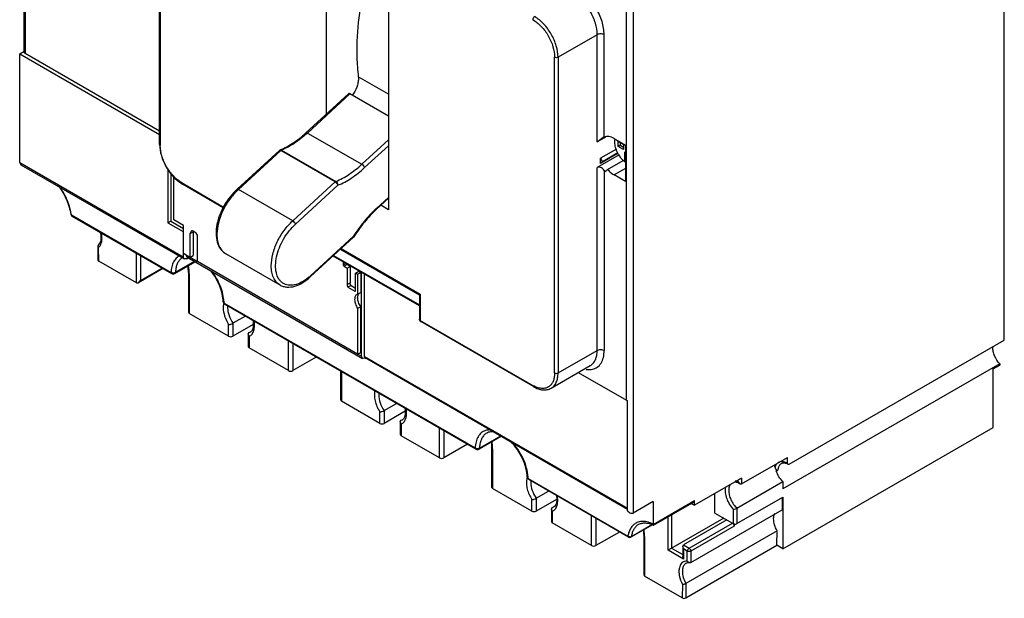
# Model space of a CAD drawing. Header units: millimetres. Extents: x 24 to 184, y 40 to 250.
# Tile 1 of 5: x 24 to 184, y 40 to 134. Entities that reach past the tile are written whole.
import ezdxf

# ---------------------------------------------------------------- set-up
doc = ezdxf.new("R2010")
doc.units = ezdxf.units.MM
doc.header["$LTSCALE"] = 18.857458
doc.layers.get('0').update_dxf_attribs({"linetype": 'CONTINUOUS'})

msp = doc.modelspace()

# ---------------------------------------------------------------- linework, layer by layer
at = {"color": 7, "linetype": 'Continuous'}
for p, q in [((24.38, 195.29), (24.38, 128.71)), ((24.61, 194.51), (24.61, 128.39)), ((184, 81.66), (184, 178.95)), ((46.5, 113.54), (46.5, 164.96)), ((46.62, 164.79), (46.62, 113.37)), ((73.67, 118.5), (73.67, 146.19)), ((83.75, 140.37), (83.75, 102.91)), ((122.48, 71.89), (122.48, 138.01)), ((123.61, 138.66), (123.61, 53.51)), ((117.73, 131.41), (111.36, 127.74)), ((117.73, 113.98), (117.73, 131.41)), ((118.86, 114.75), (118.86, 131.41)), ((23.73, 128.32), (24.38, 128.7)), ((23.73, 110.61), (23.73, 128.32)), ((23.73, 128.32), (46.5, 115.18)), ((24.61, 128.39), (46.5, 115.75)), ((110.8, 76.32), (110.8, 127.74)), ((111.36, 127.74), (111.36, 76.32)), ((83.75, 121.73), (78.85, 124.55)), ((70.33, 115.43), (77.25, 121.79)), ((77.48, 121.76), (70.57, 115.4)), ((83.75, 118.14), (77.48, 121.76)), ((70.57, 115.4), (79.41, 110.3)), ((79.41, 110.3), (83.75, 114.29)), ((117.73, 113.98), (119.15, 114.8)), ((118.86, 114.75), (118.66, 114.65)), ((120.5, 114.49), (122.34, 113.42)), ((121.12, 114.03), (122.01, 113.52)), ((121.12, 113.22), (121.12, 114.03)), ((121.47, 113.83), (121.47, 113.42)), ((59.11, 106.23), (66, 112.57)), ((66.24, 112.54), (59.35, 106.2)), ((66.13, 112.65), (66, 112.57)), ((66.36, 112.62), (66.13, 112.65)), ((66.13, 112.65), (66.13, 112.65)), ((75.08, 107.44), (66.24, 112.54)), ((66.36, 112.62), (75.2, 107.52)), ((79.86, 109.76), (83.75, 113.33)), ((120.86, 112.79), (118.29, 111.31)), ((121.47, 113.42), (121.12, 113.22)), ((122.01, 112.7), (121.12, 113.22)), ((121.47, 113.42), (122.01, 113.11)), ((122.01, 113.52), (122.01, 112.7)), ((122.22, 112.31), (122.34, 112.24)), ((122.22, 110.86), (122.22, 112.31)), ((122.34, 113.42), (122.34, 107.52)), ((23.73, 110.61), (23.9, 110.24)), ((23.73, 110.61), (50.32, 95.26)), ((121.31, 111.87), (117.73, 109.8)), ((121.15, 112.1), (118.29, 110.45)), ((118.29, 110.45), (118.29, 111.31)), ((118.57, 110.71), (118.29, 110.45)), ((121.1, 112.17), (118.57, 110.71)), ((119.42, 109.48), (121.95, 110.95)), ((122.34, 110.93), (122.22, 110.86)), ((122.34, 110.79), (122.22, 110.86)), ((23.9, 110.24), (50.48, 94.89)), ((47.84, 109.62), (47.84, 100.77)), ((117.73, 79.99), (117.73, 109.8)), ((118.86, 109.31), (119.01, 109.09)), ((118.86, 109.31), (118.86, 79.99)), ((119.01, 109.09), (119.42, 109.48)), ((122.34, 109.64), (120.5, 108.58)), ((48.34, 108.76), (48.34, 101.05)), ((48.8, 101.28), (48.8, 108.34)), ((68.19, 101.1), (75.08, 107.44)), ((122.34, 107.52), (120.5, 108.58)), ((50.15, 107.26), (56.92, 103.35)), ((56.87, 103.24), (50.23, 107.07)), ((68.19, 101.1), (59.35, 106.2)), ((68.63, 100.55), (75.52, 106.88)), ((81.83, 103.01), (83.75, 104.77)), ((83.75, 104.92), (81.85, 103.17)), ((81.85, 103.17), (81.83, 103.01)), ((83.75, 102.91), (82.51, 103.63)), ((32.14, 102.06), (48.37, 92.69)), ((32.23, 101.87), (48.46, 92.5)), ((47.84, 100.77), (48.34, 101.05)), ((48.34, 101.05), (50.39, 99.87)), ((50.39, 100.36), (48.8, 101.28)), ((47.84, 100.77), (50.32, 99.34)), ((50.32, 99.34), (50.39, 99.38)), ((50.39, 95.77), (50.39, 100.36)), ((51.65, 99.41), (51.45, 98.97)), ((50.32, 99.34), (50.32, 95.26)), ((51.94, 99.26), (51.45, 98.97)), ((51.45, 98.97), (51.45, 95.15)), ((51.94, 99.26), (51.94, 95.44)), ((52.65, 94.46), (52.65, 98.75)), ((71.09, 92.02), (78.06, 98.43)), ((78.03, 98.55), (71.11, 92.18)), ((78.03, 98.55), (78.07, 98.43)), ((78.07, 98.43), (78.06, 98.43)), ((36.55, 97.21), (36.44, 97.01)), ((36.44, 97.01), (36.56, 96.76)), ((36.44, 97.01), (36.47, 94.69)), ((36.59, 94.53), (36.56, 96.76)), ((75.94, 96.47), (88.78, 89.06)), ((76.05, 96.58), (88.93, 89.14)), ((42.72, 90.99), (42.72, 95.82)), ((43.42, 95.41), (43.42, 91.4)), ((50.48, 94.89), (50.32, 95.26)), ((51.45, 95.15), (50.39, 95.77)), ((50.88, 94.93), (50.48, 94.89)), ((50.88, 94.93), (51.14, 95.08)), ((50.98, 95.18), (79.55, 78.68)), ((51.45, 95.15), (51.94, 95.44)), ((51.46, 95.17), (52.66, 94.48)), ((57.24, 95.77), (66.07, 90.66)), ((88.78, 87.26), (74.74, 95.37)), ((74.83, 95.46), (88.78, 87.4)), ((42.72, 90.99), (36.59, 94.53)), ((47.04, 93.32), (43.07, 91.02)), ((43.42, 91.4), (46.9, 93.4)), ((49, 92.5), (52.3, 94.41)), ((52.19, 94.47), (49.08, 92.68)), ((78.74, 79.4), (52.65, 94.46)), ((76.39, 94.42), (76.39, 93.94)), ((76.39, 93.94), (76.81, 94.18)), ((77.02, 93.98), (76.53, 93.69)), ((76.53, 93.69), (77.02, 93.41)), ((77.02, 93.98), (77.52, 93.69)), ((77.02, 93.41), (77.52, 93.69)), ((77.02, 93.41), (77.02, 90.72)), ((77.52, 93.69), (77.52, 91.01)), ((43.07, 91.02), (43.42, 91.4)), ((51.34, 92.46), (51.2, 92.66)), ((51.2, 92.66), (51.2, 86.21)), ((51.34, 92.46), (51.34, 86.01)), ((71.11, 92.18), (71.09, 92.02)), ((78.41, 92.6), (78.91, 92.89)), ((78.41, 92.6), (78.74, 92.41)), ((78.41, 89.92), (78.41, 92.6)), ((78.74, 92.41), (79.24, 92.7)), ((78.74, 92.41), (78.74, 89.15)), ((78.91, 92.89), (79.24, 92.7)), ((79.24, 92.7), (79.24, 89.44)), ((79.38, 79.05), (79.38, 92.69)), ((79.87, 79.01), (79.87, 92.41)), ((42.72, 90.99), (43.07, 91.02)), ((77.02, 90.72), (77.52, 91.01)), ((77.66, 90.58), (77.16, 90.29)), ((77.16, 90.29), (78.27, 89.65)), ((77.66, 90.58), (78.41, 90.14)), ((78.27, 89.65), (78.37, 89.7)), ((78.27, 89.65), (78.33, 89.65)), ((78.74, 89.15), (78.62, 89.1)), ((78.74, 89.15), (79.24, 89.44)), ((88.93, 89.14), (88.78, 89.06)), ((88.78, 89.06), (88.78, 85.07)), ((88.93, 89.14), (88.93, 84.87)), ((56.85, 87.9), (57, 87.71)), ((56.85, 87.9), (56.85, 87.9)), ((57, 87.71), (97.87, 64.11)), ((97.96, 63.93), (57.08, 87.53)), ((57.08, 87.53), (57.08, 87.53)), ((79.24, 87.11), (78.74, 86.83)), ((78.74, 86.83), (78.74, 79.4)), ((79.24, 79.68), (79.24, 87.11)), ((51.2, 86.21), (51.34, 86.01)), ((57.74, 82.31), (51.34, 86.01)), ((60.47, 85.57), (58.45, 84.41)), ((88.78, 85.07), (88.93, 84.87)), ((57.74, 82.31), (57.74, 84.21)), ((58.45, 84.41), (58.45, 82.31)), ((61.75, 84.22), (58.45, 82.31)), ((88.93, 84.87), (107.27, 74.28)), ((107.35, 74.1), (89.01, 84.68)), ((60.92, 82.63), (61.07, 82.9)), ((61.07, 82.29), (60.92, 82.63)), ((60.92, 82.63), (60.92, 80.6)), ((61.07, 82.9), (61.39, 83.08)), ((61.07, 82.9), (61.31, 83)), ((61.07, 82.29), (61.07, 80.4)), ((60.92, 80.6), (61.07, 80.4)), ((67.46, 76.7), (61.07, 80.4)), ((67.46, 76.7), (67.46, 81.53)), ((68.17, 81.12), (68.17, 76.7)), ((148.99, 61.45), (184, 81.66)), ((72, 78.91), (68.17, 76.7)), ((78.74, 79.4), (79.24, 79.68)), ((78.75, 79.41), (79.38, 79.05)), ((79.55, 78.68), (79.38, 79.05)), ((79.95, 78.72), (79.55, 78.68)), ((79.87, 79.01), (122.68, 54.29)), ((79.95, 78.72), (80, 78.75)), ((79.96, 78.83), (122.68, 54.16)), ((111.36, 76.32), (117.73, 79.99)), ((110.25, 73.85), (116.61, 77.52)), ((183.25, 77.8), (147.97, 57.43)), ((182.19, 76.99), (183.25, 77.6)), ((182.19, 67.45), (182.19, 76.99)), ((183.25, 77.8), (183.25, 77.6)), ((75.94, 76.63), (75.94, 71.92)), ((76.09, 76.55), (76.09, 71.72)), ((114.66, 76.4), (122.48, 71.89)), ((75.94, 71.92), (76.09, 71.72)), ((82.35, 68.11), (76.09, 71.72)), ((83.06, 70.2), (85.07, 71.36)), ((122.68, 53.88), (122.68, 71.8)), ((82.35, 68.11), (82.35, 70)), ((83.06, 70.2), (83.06, 68.11)), ((86.47, 70.08), (83.06, 68.11)), ((85.67, 68.34), (85.81, 68.61)), ((85.81, 68), (85.67, 68.34)), ((85.67, 68.34), (85.67, 66.31)), ((85.81, 68.61), (86.09, 68.77)), ((85.81, 68.61), (86.06, 68.71)), ((85.81, 68), (85.81, 66.11)), ((92.07, 62.49), (92.07, 67.32)), ((147.97, 47.7), (182.19, 67.45)), ((85.67, 66.31), (85.81, 66.11)), ((92.07, 62.49), (85.81, 66.11)), ((92.78, 66.92), (92.78, 62.49)), ((102.13, 66.02), (98.5, 63.93)), ((98.58, 64.1), (102.02, 66.09)), ((96.61, 64.71), (92.78, 62.49)), ((97.96, 63.93), (97.87, 64.11)), ((100.7, 63.96), (100.55, 64.17)), ((100.55, 64.17), (100.55, 57.72)), ((100.7, 63.96), (100.7, 57.51)), ((141.22, 58.24), (148.71, 62.57)), ((148.71, 61.61), (148.71, 62.57)), ((106.35, 59.33), (106.5, 59.13)), ((106.35, 59.33), (106.35, 59.33)), ((146.85, 60.36), (147.13, 60.52)), ((100.55, 57.72), (100.7, 57.51)), ((106.5, 59.13), (122.73, 49.76)), ((122.81, 49.58), (106.58, 58.95)), ((141.22, 59.19), (133.58, 54.78)), ((140.47, 54.3), (147.97, 58.63)), ((140.65, 58.57), (140.65, 58.86)), ((140.65, 58.57), (140.93, 58.28)), ((140.93, 58.28), (141.22, 58.24)), ((141.22, 59.19), (141.22, 58.24)), ((147.97, 58.63), (147.97, 57.43)), ((107.1, 53.82), (100.7, 57.51)), ((107.81, 55.91), (109.82, 57.08)), ((136.9, 53.51), (136.9, 56.7)), ((140.47, 51.78), (147.96, 56.11)), ((147.96, 56.11), (147.97, 47.7)), ((107.1, 53.82), (107.1, 55.72)), ((107.81, 55.91), (107.81, 53.82)), ((111.11, 55.73), (107.81, 53.82)), ((110.42, 54.4), (110.74, 54.59)), ((110.42, 54.4), (110.66, 54.5)), ((126.86, 55.39), (123.61, 53.51)), ((126.86, 51.66), (133.58, 55.54)), ((126.86, 55.39), (126.86, 51.7)), ((126.89, 51.54), (133.5, 55.36)), ((133.04, 55.09), (133.58, 54.78)), ((133.58, 54.78), (133.58, 55.54)), ((147.82, 56.02), (147.82, 54.05)), ((110.28, 54.14), (110.42, 54.4)), ((110.42, 53.8), (110.28, 54.14)), ((110.28, 54.14), (110.28, 52.1)), ((110.42, 53.8), (110.42, 51.9)), ((116.82, 48.21), (116.82, 53.04)), ((122.68, 53.88), (123.04, 53.57)), ((129.27, 47.47), (129.27, 52.92)), ((129.83, 53.24), (129.83, 47.8)), ((132.97, 45.47), (147.82, 54.05)), ((136.9, 53.51), (139.76, 51.87)), ((139.91, 51.78), (139.91, 54.07)), ((140.47, 54.3), (140.47, 51.78)), ((110.28, 52.1), (110.42, 51.9)), ((116.82, 48.21), (110.42, 51.9)), ((117.53, 52.63), (117.53, 48.21)), ((126.72, 51.6), (123.21, 49.58)), ((123.29, 49.71), (126.63, 51.63)), ((124.52, 51.69), (124.47, 51.66)), ((126.86, 51.66), (126.88, 51.54)), ((126.88, 51.54), (126.89, 51.54)), ((138.32, 52.7), (129.27, 47.47)), ((138.85, 52.39), (131.78, 48.31)), ((132.68, 47.78), (139.76, 51.87)), ((140.04, 51.38), (132.97, 47.29)), ((139.91, 51.78), (140.04, 51.7)), ((140.07, 51.72), (140.04, 51.7)), ((140.04, 51.7), (140.04, 51.38)), ((121.36, 50.42), (117.53, 48.21)), ((125.45, 49.68), (125.3, 49.88)), ((125.3, 49.88), (125.3, 43.43)), ((147.02, 50.59), (132.17, 42.01)), ((146.99, 48.26), (147.02, 50.59)), ((125.45, 49.68), (125.45, 43.23)), ((131.66, 48.05), (131.78, 48.31)), ((131.78, 48.31), (132.68, 47.78)), ((132.14, 39.69), (146.99, 48.26)), ((147.97, 47.7), (146.99, 48.26)), ((131.78, 46.02), (129.27, 47.47)), ((129.83, 47.8), (131.66, 46.74)), ((131.78, 47.66), (131.66, 48.05)), ((131.66, 48.05), (131.66, 46.42)), ((132.4, 47.29), (131.78, 47.66)), ((131.78, 47.66), (131.78, 46.02)), ((132.4, 45.69), (132.4, 47.29)), ((132.97, 47.29), (132.97, 45.47)), ((131.78, 46.02), (131.66, 46.42)), ((132.79, 45.44), (132.97, 45.47)), ((125.3, 43.43), (125.45, 43.23)), ((131.57, 39.69), (125.45, 43.23)), ((131.61, 41.89), (131.57, 39.69)), ((132.17, 42.01), (132.14, 39.69))]:
    msp.add_line(p, q, dxfattribs=at)
for points in [[(48.46, 92.5), (48.72, 92.43), (49, 92.5)], [(56.85, 87.9), (56.86, 87.84), (57.08, 87.53)], [(97.96, 63.93), (98.14, 63.86), (98.33, 63.87), (98.5, 63.93)], [(106.35, 59.33), (106.36, 59.26), (106.58, 58.95)]]:
    msp.add_lwpolyline(points, dxfattribs=at)
for centre, radius, start, end in [((57.9, 129.18), 18.71, 312.0922, 312.5955), ((123.94, 113.53), 6.07, 201.5299, 207.7513), ((21.36, 100.14), 10.99, 29.8063, 35.7562), ((65.87, 98.94), 9.76, 134.6508, 136.0249), ((65.65, 99.17), 9.44, 133.2469, 134.6512), ((65.43, 99.4), 9.12, 131.8098, 133.2473), ((95.11, 88.75), 19.59, 132.5954, 132.9593), ((32.43, 102.22), 0.4, 187.4873, 240.1088), ((24.61, 101.07), 7.6, 7.4898, 8.4484), ((62.26, 98.86), 6.42, 178.907, 179.9966), ((35.85, 97.68), 1.16, 307.5797, 315.1063), ((53.82, 92.56), 4.74, 174.9469, 178.5354), ((45.46, 92.46), 5.88, 0.0112, 1.9796), ((65.69, 97.96), 7.92, 309.5474, 310.7318), ((65.49, 98.19), 8.23, 310.7288, 313.0437), ((67.72, 92.69), 2.08, 236.0763, 236.7793), ((59.09, 87.08), 2.22, 164.9015, 165.9175), ((50.87, 87.55), 6.13, 1.4528, 3.28), ((60.6, 83.4), 1.2, 292.6724, 300.2826), ((184.59, 80.5), 2.47, 177.2803, 180.0157), ((109.54, 78.22), 4.55, 239.9752, 241.7689), ((85.35, 69.11), 1.2, 292.6746, 300.6845), ((85.7, 69.33), 0.712, 300.0016, 303.7865), ((103.32, 63.98), 4.74, 174.9469, 178.5354), ((94.46, 63.95), 6.24, 2.1894, 3.2476), ((94.75, 63.96), 5.95, 0.0121, 2.1985), ((108.2, 58.66), 1.97, 160.3794, 161.0759), ((100.36, 58.98), 6.13, 1.4528, 3.2776), ((149.15, 60.32), 2.03, 169.2194, 174.3306), ((109.96, 54.91), 1.2, 292.668, 296.6432), ((109.95, 54.92), 1.22, 296.7039, 309.6702), ((109.75, 55.09), 1.48, 323.3231, 329.3128), ((125.07, 49.97), 2.16, 109.1687, 118.184), ((125.09, 49.9), 2.23, 107.6399, 109.1965), ((127.21, 51.7), 0.35, 179.928, 185.346), ((119.21, 49.66), 6.24, 2.1894, 3.2476), ((119.5, 49.67), 5.95, 0.0121, 2.1985), ((123.01, 49.92), 0.4, 239.8468, 299.9999)]:
    msp.add_arc(centre, radius, start, end, dxfattribs=at)
for centre, major_axis, ratio, start_param, end_param in [((118.29, 108.98), (-0.615, 0.785), 0.650986, -1.662995, -0.092198), ((36.87, 94.69), (0.4, 0), 0.577342, -3.132864, -2.356038), ((131.85, 39.85), (0.4, 0), 0.577342, -2.356038, -0.785242)]:
    msp.add_ellipse(centre, major_axis=major_axis, ratio=ratio, start_param=start_param, end_param=end_param, dxfattribs=at)
for points, knots in [([(80.32, 141.33), (79.77, 139.22), (78.92, 135.09), (78.6, 130.87), (78.6, 128.84)], [0, 0, 0, 0, 0.517211, 1, 1, 1, 1]), ([(117.73, 131.41), (117.73, 132.04), (117.49, 133.36), (116.68, 135.21), (115.48, 136.85), (114.46, 137.71), (113.91, 138.02)], [0, 0, 0, 0, 0.237227, 0.500001, 0.762774, 1, 1, 1, 1]), ([(118.86, 131.41), (118.86, 132.13), (118.59, 133.65), (117.65, 135.77), (116.28, 137.65), (115.1, 138.64), (114.48, 139)], [0, 0, 0, 0, 0.23723, 0.499999, 0.762769, 1, 1, 1, 1]), ([(107.27, 133.86), (107.27, 133.95), (107.33, 134.14), (107.47, 134.3), (107.55, 134.35)], [0, 0, 0, 0, 0.499756, 1, 1, 1, 1]), ([(107.27, 133.86), (107.77, 133.57), (108.72, 132.77), (109.82, 131.26), (110.58, 129.54), (110.8, 128.32), (110.8, 127.74)], [0, 0, 0, 0, 0.237225, 0.499998, 0.762772, 1, 1, 1, 1]), ([(111.36, 127.74), (111.36, 128.36), (111.13, 129.68), (110.31, 131.54), (109.12, 133.17), (108.09, 134.03), (107.55, 134.35)], [0, 0, 0, 0, 0.237228, 0.500001, 0.762774, 1, 1, 1, 1]), ([(118.86, 131.41), (118.78, 131.46), (118.59, 131.53), (118.29, 131.56), (118, 131.53), (117.81, 131.46), (117.73, 131.41)], [0, 0, 0, 0, 0.237176, 0.499857, 0.762695, 1, 1, 1, 1]), ([(24.38, 128.7), (24.38, 128.64), (24.44, 128.51), (24.55, 128.42), (24.61, 128.39)], [0, 0, 0, 0, 0.450158, 1, 1, 1, 1]), ([(78.6, 128.84), (78.6, 128.47), (78.62, 127.04), (78.72, 125.61), (78.85, 124.55)], [0, 0, 0, 0, 0.256468, 1, 1, 1, 1]), ([(111.36, 127.74), (111.28, 127.69), (111.08, 127.65), (110.88, 127.69), (110.8, 127.74)], [0, 0, 0, 0, 0.499754, 1, 1, 1, 1]), ([(78.87, 124.25), (78.87, 124.02), (78.81, 123.55), (78.53, 122.6), (78.14, 121.93), (77.82, 121.53)], [0, 0, 0, 0, 0.228212, 0.478129, 1, 1, 1, 1]), ([(78.85, 124.55), (78.85, 124.53), (78.86, 124.43), (78.87, 124.32), (78.87, 124.25)], [0, 0, 0, 0, 0.243604, 1, 1, 1, 1]), ([(77.48, 121.76), (77.46, 121.77), (77.41, 121.79), (77.34, 121.82), (77.27, 121.81), (77.25, 121.79)], [0, 0, 0, 0, 0.33498, 0.612579, 1, 1, 1, 1]), ([(66.13, 112.65), (66.86, 112.95), (68.35, 113.77), (69.68, 114.83), (70.33, 115.43)], [0, 0, 0, 0, 0.473289, 1, 1, 1, 1]), ([(70.33, 115.43), (70.36, 115.46), (70.42, 115.46), (70.5, 115.44), (70.55, 115.41), (70.57, 115.4)], [0, 0, 0, 0, 0.387467, 0.665038, 1, 1, 1, 1]), ([(70.45, 115.29), (69.81, 114.72), (68.52, 113.7), (67.08, 112.91), (66.36, 112.62)], [0, 0, 0, 0, 0.524201, 1, 1, 1, 1]), ([(118.66, 114.65), (118.51, 114.56), (118.28, 114.39), (117.98, 114.15), (117.82, 114.03), (117.73, 113.98)], [0, 0, 0, 0, 0.46906, 0.738804, 1, 1, 1, 1]), ([(120.5, 114.49), (120.36, 114.57), (120.08, 114.71), (119.64, 114.83), (119.23, 114.85), (118.98, 114.79), (118.86, 114.75)], [0, 0, 0, 0, 0.286317, 0.546057, 0.781684, 1, 1, 1, 1]), ([(120.6, 113.93), (120.6, 113.97), (120.6, 114.14), (120.62, 114.3), (120.65, 114.42)], [0, 0, 0, 0, 0.261253, 1, 1, 1, 1]), ([(122.34, 110.61), (122.08, 110.8), (121.61, 111.26), (121.07, 112.09), (120.7, 112.99), (120.6, 113.63), (120.6, 113.93)], [0, 0, 0, 0, 0.245307, 0.508064, 0.766466, 1, 1, 1, 1]), ([(46.5, 113.54), (46.5, 112.92), (46.73, 111.63), (47.52, 109.82), (48.69, 108.22), (49.7, 107.38), (50.23, 107.07)], [0, 0, 0, 0, 0.238661, 0.500003, 0.761344, 1, 1, 1, 1]), ([(46.5, 113.54), (46.5, 113.51), (46.53, 113.44), (46.58, 113.39), (46.62, 113.37)], [0, 0, 0, 0, 0.450002, 1, 1, 1, 1]), ([(50.15, 107.26), (49.65, 107.55), (48.7, 108.34), (47.59, 109.86), (46.83, 111.57), (46.62, 112.79), (46.62, 113.37)], [0, 0, 0, 0, 0.237225, 0.499998, 0.762772, 1, 1, 1, 1]), ([(66, 112.57), (66, 112.57), (66.03, 112.59), (66.07, 112.6), (66.09, 112.59)], [0, 0, 0, 0, 0.228294, 1, 1, 1, 1]), ([(66.09, 112.59), (66.1, 112.59), (66.16, 112.58), (66.21, 112.56), (66.24, 112.54)], [0, 0, 0, 0, 0.214312, 1, 1, 1, 1]), ([(66.36, 112.62), (66.35, 112.61), (66.31, 112.59), (66.27, 112.56), (66.24, 112.54)], [0, 0, 0, 0, 0.23095, 1, 1, 1, 1]), ([(75.2, 107.52), (75.94, 107.82), (77.43, 108.64), (78.76, 109.7), (79.41, 110.3)], [0, 0, 0, 0, 0.475263, 1, 1, 1, 1]), ([(75.52, 106.88), (76.29, 107.2), (77.82, 108.05), (79.19, 109.14), (79.86, 109.76)], [0, 0, 0, 0, 0.475372, 1, 1, 1, 1]), ([(79.41, 110.3), (79.52, 110.24), (79.66, 110.11), (79.8, 109.91), (79.85, 109.81), (79.86, 109.76)], [0, 0, 0, 0, 0.517332, 0.779774, 1, 1, 1, 1]), ([(119.42, 109.48), (119.5, 109.39), (119.82, 109.05), (120.2, 108.75), (120.5, 108.58)], [0, 0, 0, 0, 0.264882, 1, 1, 1, 1]), ([(75.08, 107.44), (75.09, 107.44), (75.13, 107.48), (75.17, 107.5), (75.2, 107.52)], [0, 0, 0, 0, 0.267556, 1, 1, 1, 1]), ([(75.08, 107.44), (75.19, 107.37), (75.33, 107.24), (75.46, 107.04), (75.51, 106.94), (75.52, 106.88)], [0, 0, 0, 0, 0.514461, 0.777194, 1, 1, 1, 1]), ([(75.52, 106.88), (75.53, 106.94), (75.51, 107.07), (75.45, 107.25), (75.34, 107.4), (75.25, 107.49), (75.2, 107.52)], [0, 0, 0, 0, 0.243507, 0.505981, 0.765371, 1, 1, 1, 1]), ([(30, 106.82), (30.54, 106.12), (31.21, 104.99), (31.8, 103.38), (31.98, 102.57), (32.03, 102.17)], [0, 0, 0, 0, 0.514317, 0.764957, 1, 1, 1, 1]), ([(50.15, 107.26), (50.15, 107.22), (50.16, 107.15), (50.2, 107.09), (50.23, 107.07)], [0, 0, 0, 0, 0.550073, 1, 1, 1, 1]), ([(59.11, 106.23), (58.7, 105.87), (57.93, 105.04), (56.99, 103.64), (56.26, 102.11), (55.8, 100.54), (55.64, 99.04), (55.8, 97.67), (56.23, 96.69), (56.76, 96.09), (57.07, 95.86), (57.24, 95.77)], [0, 0, 0, 0, 0.137767, 0.281214, 0.424444, 0.561612, 0.688081, 0.801676, 0.903842, 0.952257, 1, 1, 1, 1]), ([(59.11, 106.23), (59.13, 106.26), (59.2, 106.26), (59.28, 106.24), (59.32, 106.21), (59.35, 106.2)], [0, 0, 0, 0, 0.388147, 0.665648, 1, 1, 1, 1]), ([(32.13, 102.18), (32.04, 102.77), (31.73, 103.95), (31.21, 105.06), (30.9, 105.61)], [0, 0, 0, 0, 0.485044, 1, 1, 1, 1]), ([(58.85, 105.72), (58.4, 105.26), (57.59, 104.23), (56.65, 102.54), (56.03, 100.77), (55.85, 99.56), (55.84, 98.98)], [0, 0, 0, 0, 0.255644, 0.517022, 0.769482, 1, 1, 1, 1]), ([(81.75, 103.09), (81.05, 102.43), (79.71, 100.99), (78.57, 99.39), (78.03, 98.55)], [0, 0, 0, 0, 0.490285, 1, 1, 1, 1]), ([(81.83, 103.01), (81.12, 102.35), (79.76, 100.9), (78.6, 99.29), (78.07, 98.43)], [0, 0, 0, 0, 0.489393, 1, 1, 1, 1]), ([(32.03, 102.17), (32.03, 102.16), (32.05, 102.1), (32.1, 102.07), (32.14, 102.06)], [0, 0, 0, 0, 0.210618, 1, 1, 1, 1]), ([(32.14, 102.06), (32.14, 102.04), (32.15, 102), (32.16, 101.95), (32.18, 101.92)], [0, 0, 0, 0, 0.27774, 1, 1, 1, 1]), ([(64.68, 93.75), (64.68, 94.4), (64.88, 95.75), (65.6, 97.71), (66.71, 99.55), (67.67, 100.63), (68.19, 101.1)], [0, 0, 0, 0, 0.230885, 0.485799, 0.748228, 1, 1, 1, 1]), ([(68.63, 100.55), (68.62, 100.6), (68.57, 100.71), (68.43, 100.9), (68.29, 101.03), (68.19, 101.1)], [0, 0, 0, 0, 0.221414, 0.483937, 1, 1, 1, 1]), ([(52.65, 98.75), (52.59, 98.87), (52.45, 99.09), (52.23, 99.3), (52.03, 99.41), (51.89, 99.45), (51.76, 99.45), (51.68, 99.43), (51.65, 99.41)], [0, 0, 0, 0, 0.30384, 0.583033, 0.705273, 0.813967, 0.910618, 1, 1, 1, 1]), ([(51.94, 99.26), (51.94, 99.27), (51.94, 99.31), (51.95, 99.35), (51.95, 99.38)], [0, 0, 0, 0, 0.257772, 1, 1, 1, 1]), ([(66.56, 90.97), (66.43, 91.05), (66.18, 91.26), (65.77, 91.8), (65.44, 92.69), (65.34, 93.92), (65.52, 95.31), (65.97, 96.74), (66.66, 98.16), (67.55, 99.45), (68.26, 100.21), (68.63, 100.55)], [0, 0, 0, 0, 0.042962, 0.087652, 0.185792, 0.29931, 0.427876, 0.567966, 0.714184, 0.860276, 1, 1, 1, 1]), ([(36.55, 97.21), (36.65, 97.27), (36.84, 97.48), (37, 97.93), (37.03, 98.52), (36.97, 98.95), (36.91, 99.17)], [0, 0, 0, 0, 0.170124, 0.389665, 0.669118, 1, 1, 1, 1]), ([(36.81, 97.02), (36.99, 97.29), (37.14, 97.81), (37.13, 98.54), (37.06, 98.94), (37.01, 99.15)], [0, 0, 0, 0, 0.442913, 0.708468, 1, 1, 1, 1]), ([(55.84, 98.86), (55.84, 98.51), (55.89, 97.86), (56.15, 96.97), (56.6, 96.25), (57.01, 95.89), (57.24, 95.77)], [0, 0, 0, 0, 0.289759, 0.54907, 0.78222, 1, 1, 1, 1]), ([(49.79, 95.41), (49.57, 95.31), (49.17, 95.02), (48.72, 94.39), (48.45, 93.59), (48.38, 93), (48.37, 92.69)], [0, 0, 0, 0, 0.219861, 0.452449, 0.710626, 1, 1, 1, 1]), ([(50.18, 95.07), (50.03, 94.97), (49.74, 94.73), (49.41, 94.24), (49.19, 93.64), (49.12, 93.2), (49.1, 92.97)], [0, 0, 0, 0, 0.223152, 0.459206, 0.716833, 1, 1, 1, 1]), ([(50.81, 95.51), (50.82, 95.44), (50.84, 95.31), (50.93, 95.2), (50.98, 95.18)], [0, 0, 0, 0, 0.546389, 1, 1, 1, 1]), ([(51.2, 92.66), (51.2, 92.74), (51.19, 93.05), (51.16, 93.37), (51.12, 93.61)], [0, 0, 0, 0, 0.239915, 1, 1, 1, 1]), ([(51.34, 92.66), (51.34, 92.74), (51.32, 93.08), (51.27, 93.41), (51.23, 93.67)], [0, 0, 0, 0, 0.242129, 1, 1, 1, 1]), ([(66.07, 90.66), (65.85, 90.79), (65.44, 91.14), (64.99, 91.87), (64.73, 92.76), (64.68, 93.41), (64.68, 93.75)], [0, 0, 0, 0, 0.217784, 0.450917, 0.710282, 1, 1, 1, 1]), ([(76.39, 93.94), (76.39, 93.89), (76.42, 93.79), (76.49, 93.72), (76.53, 93.69)], [0, 0, 0, 0, 0.499998, 1, 1, 1, 1]), ([(77.02, 93.98), (77.01, 93.98), (76.96, 94.02), (76.92, 94.08), (76.9, 94.12)], [0, 0, 0, 0, 0.228542, 1, 1, 1, 1]), ([(48.46, 92.5), (48.44, 92.51), (48.39, 92.56), (48.37, 92.63), (48.37, 92.69)], [0, 0, 0, 0, 0.228891, 1, 1, 1, 1]), ([(48.48, 92.64), (48.47, 92.64), (48.43, 92.66), (48.4, 92.67), (48.37, 92.69)], [0, 0, 0, 0, 0.26068, 1, 1, 1, 1]), ([(48.73, 92.6), (48.71, 92.6), (48.62, 92.6), (48.54, 92.62), (48.48, 92.64)], [0, 0, 0, 0, 0.256627, 1, 1, 1, 1]), ([(48.98, 92.63), (48.96, 92.63), (48.88, 92.6), (48.79, 92.59), (48.73, 92.6)], [0, 0, 0, 0, 0.240373, 1, 1, 1, 1]), ([(49.08, 92.68), (49.07, 92.67), (49.04, 92.66), (49.01, 92.64), (48.98, 92.63)], [0, 0, 0, 0, 0.239117, 1, 1, 1, 1]), ([(49.08, 92.68), (49.08, 92.66), (49.07, 92.6), (49.04, 92.53), (49, 92.5)], [0, 0, 0, 0, 0.276613, 1, 1, 1, 1]), ([(56.85, 87.9), (56.84, 88.32), (56.72, 89.19), (56.17, 90.94), (55.45, 92.19), (54.86, 92.95)], [0, 0, 0, 0, 0.227066, 0.477081, 1, 1, 1, 1]), ([(56.99, 87.9), (56.97, 88.32), (56.83, 89.19), (56.28, 90.92), (55.58, 92.15), (55.01, 92.9)], [0, 0, 0, 0, 0.23173, 0.48136, 1, 1, 1, 1]), ([(66.07, 90.66), (66.25, 90.56), (66.62, 90.4), (67.44, 90.25), (68.57, 90.4), (69.89, 91.02), (70.7, 91.65), (71.09, 92.02)], [0, 0, 0, 0, 0.107797, 0.2174, 0.449734, 0.709766, 1, 1, 1, 1]), ([(70.73, 91.85), (70.38, 91.56), (69.68, 91.07), (68.55, 90.63), (67.63, 90.56), (66.99, 90.73), (66.71, 90.87), (66.58, 90.95)], [0, 0, 0, 0, 0.301052, 0.564508, 0.792307, 0.897395, 1, 1, 1, 1]), ([(77.02, 90.72), (77.02, 90.65), (77.04, 90.53), (77.08, 90.39), (77.13, 90.31), (77.16, 90.29)], [0, 0, 0, 0, 0.476794, 0.740209, 1, 1, 1, 1]), ([(77.66, 90.58), (77.62, 90.6), (77.58, 90.67), (77.53, 90.82), (77.52, 90.93), (77.52, 91.01)], [0, 0, 0, 0, 0.259791, 0.523206, 1, 1, 1, 1]), ([(78.33, 89.65), (78.35, 89.66), (78.38, 89.7), (78.41, 89.79), (78.41, 89.86), (78.41, 89.92)], [0, 0, 0, 0, 0.212677, 0.45432, 1, 1, 1, 1]), ([(78.62, 89.1), (78.56, 89.07), (78.45, 88.97), (78.33, 88.78), (78.26, 88.54), (78.25, 88.37), (78.25, 88.28)], [0, 0, 0, 0, 0.217934, 0.451039, 0.71049, 1, 1, 1, 1]), ([(78.25, 88.28), (78.25, 88.03), (78.35, 87.52), (78.59, 87.05), (78.74, 86.83)], [0, 0, 0, 0, 0.475081, 1, 1, 1, 1]), ([(78.74, 88.56), (78.74, 88.6), (78.75, 88.74), (78.77, 88.87), (78.8, 88.97)], [0, 0, 0, 0, 0.265669, 1, 1, 1, 1]), ([(79.24, 87.11), (79.09, 87.34), (78.85, 87.8), (78.74, 88.32), (78.74, 88.56)], [0, 0, 0, 0, 0.524919, 1, 1, 1, 1]), ([(78.8, 88.97), (78.81, 89), (78.85, 89.11), (78.91, 89.21), (78.97, 89.27)], [0, 0, 0, 0, 0.265849, 1, 1, 1, 1]), ([(56.94, 87.62), (56.92, 87.57), (56.88, 87.35), (56.86, 87.13), (56.86, 86.96)], [0, 0, 0, 0, 0.237572, 1, 1, 1, 1]), ([(56.86, 86.96), (56.86, 86.5), (57.04, 85.53), (57.47, 84.64), (57.74, 84.21)], [0, 0, 0, 0, 0.474415, 1, 1, 1, 1]), ([(57, 87.71), (57, 87.69), (57, 87.62), (57.04, 87.55), (57.08, 87.53)], [0, 0, 0, 0, 0.286821, 1, 1, 1, 1]), ([(57.58, 87.24), (57.58, 87.22), (57.57, 87.12), (57.57, 87.02), (57.57, 86.95)], [0, 0, 0, 0, 0.244473, 1, 1, 1, 1]), ([(57.57, 86.95), (57.57, 86.52), (57.76, 85.61), (58.18, 84.8), (58.45, 84.41)], [0, 0, 0, 0, 0.47528, 1, 1, 1, 1]), ([(89.01, 84.68), (88.95, 84.72), (88.83, 84.83), (88.78, 84.99), (88.78, 85.07)], [0, 0, 0, 0, 0.499713, 1, 1, 1, 1]), ([(57.74, 84.21), (57.79, 84.21), (57.91, 84.22), (58.15, 84.27), (58.34, 84.34), (58.45, 84.41)], [0, 0, 0, 0, 0.209573, 0.467025, 1, 1, 1, 1]), ([(61.6, 83.31), (61.71, 83.5), (61.84, 84.02), (61.8, 84.55), (61.74, 84.85)], [0, 0, 0, 0, 0.426002, 1, 1, 1, 1]), ([(61.85, 83.24), (61.91, 83.47), (61.98, 83.98), (61.92, 84.5), (61.87, 84.77)], [0, 0, 0, 0, 0.466415, 1, 1, 1, 1]), ([(88.93, 84.87), (88.93, 84.83), (88.94, 84.76), (88.99, 84.7), (89.01, 84.68)], [0, 0, 0, 0, 0.550076, 1, 1, 1, 1]), ([(57.74, 82.31), (57.85, 82.25), (58.1, 82.21), (58.34, 82.25), (58.45, 82.31)], [0, 0, 0, 0, 0.500001, 1, 1, 1, 1]), ([(61.31, 83), (61.34, 83.01), (61.45, 83.09), (61.55, 83.21), (61.6, 83.31)], [0, 0, 0, 0, 0.227385, 1, 1, 1, 1]), ([(61.44, 82.54), (61.48, 82.58), (61.54, 82.64), (61.59, 82.7), (61.6, 82.72)], [0, 0, 0, 0, 0.746066, 1, 1, 1, 1]), ([(61.6, 82.72), (61.62, 82.76), (61.73, 82.92), (61.8, 83.1), (61.85, 83.24)], [0, 0, 0, 0, 0.238604, 1, 1, 1, 1]), ([(183.25, 77.8), (182.91, 78.18), (182.49, 78.85), (182.18, 79.79), (182.12, 80.27), (182.12, 80.49)], [0, 0, 0, 0, 0.519236, 0.770932, 1, 1, 1, 1]), ([(79.87, 79.01), (79.87, 78.97), (79.88, 78.9), (79.93, 78.84), (79.96, 78.83)], [0, 0, 0, 0, 0.55004, 1, 1, 1, 1]), ([(116.61, 77.52), (116.79, 77.63), (117.12, 77.91), (117.48, 78.49), (117.69, 79.2), (117.73, 79.72), (117.73, 79.99)], [0, 0, 0, 0, 0.217768, 0.450893, 0.710285, 1, 1, 1, 1]), ([(116.95, 76.92), (117.23, 76.98), (117.79, 77.22), (118.42, 77.92), (118.79, 78.89), (118.86, 79.61), (118.86, 79.99)], [0, 0, 0, 0, 0.222355, 0.450566, 0.706309, 1, 1, 1, 1]), ([(117.73, 79.99), (117.81, 80.04), (118, 80.11), (118.29, 80.14), (118.59, 80.11), (118.78, 80.04), (118.86, 79.99)], [0, 0, 0, 0, 0.237175, 0.499856, 0.762694, 1, 1, 1, 1]), ([(67.46, 76.7), (67.57, 76.64), (67.82, 76.59), (68.07, 76.64), (68.17, 76.7)], [0, 0, 0, 0, 0.500001, 1, 1, 1, 1]), ([(110.8, 76.32), (110.8, 76.1), (110.77, 75.69), (110.63, 75.1), (110.39, 74.61), (110.16, 74.34), (110.04, 74.23)], [0, 0, 0, 0, 0.285096, 0.54497, 0.781213, 1, 1, 1, 1]), ([(110.25, 73.85), (110.43, 73.95), (110.76, 74.23), (111.11, 74.81), (111.32, 75.53), (111.36, 76.05), (111.36, 76.32)], [0, 0, 0, 0, 0.217768, 0.450891, 0.710282, 1, 1, 1, 1]), ([(110.8, 76.32), (110.88, 76.27), (111.08, 76.23), (111.28, 76.27), (111.36, 76.32)], [0, 0, 0, 0, 0.499755, 1, 1, 1, 1]), ([(115.91, 76.91), (115.96, 76.91), (116.15, 76.88), (116.34, 76.86), (116.48, 76.87)], [0, 0, 0, 0, 0.257439, 1, 1, 1, 1]), ([(116.48, 76.87), (116.52, 76.87), (116.68, 76.87), (116.83, 76.89), (116.95, 76.92)], [0, 0, 0, 0, 0.255279, 1, 1, 1, 1]), ([(107.35, 74.1), (107.32, 74.11), (107.28, 74.17), (107.27, 74.24), (107.27, 74.28)], [0, 0, 0, 0, 0.450009, 1, 1, 1, 1]), ([(107.35, 74.1), (107.59, 73.96), (108.08, 73.72), (108.85, 73.54), (109.59, 73.57), (110.05, 73.73), (110.25, 73.85)], [0, 0, 0, 0, 0.27769, 0.533265, 0.771159, 1, 1, 1, 1]), ([(110.04, 74.23), (109.88, 74.09), (109.51, 73.87), (108.84, 73.76), (108.11, 73.88), (107.63, 74.08), (107.39, 74.21)], [0, 0, 0, 0, 0.221719, 0.452681, 0.709376, 1, 1, 1, 1]), ([(81.54, 73.42), (81.48, 73.18), (81.44, 72.62), (81.56, 71.76), (81.87, 70.86), (82.17, 70.28), (82.35, 70)], [0, 0, 0, 0, 0.213257, 0.457071, 0.723479, 1, 1, 1, 1]), ([(82.19, 73.04), (82.19, 73.01), (82.18, 72.92), (82.17, 72.82), (82.17, 72.74)], [0, 0, 0, 0, 0.24434, 1, 1, 1, 1]), ([(82.17, 72.74), (82.17, 72.31), (82.36, 71.4), (82.78, 70.59), (83.06, 70.2)], [0, 0, 0, 0, 0.47528, 1, 1, 1, 1]), ([(86.1, 68.73), (86.19, 68.8), (86.36, 68.99), (86.52, 69.4), (86.57, 69.94), (86.53, 70.34), (86.49, 70.56)], [0, 0, 0, 0, 0.16748, 0.385818, 0.66557, 1, 1, 1, 1]), ([(122.48, 71.89), (122.49, 71.88), (122.56, 71.84), (122.63, 71.82), (122.68, 71.8)], [0, 0, 0, 0, 0.237664, 1, 1, 1, 1]), ([(82.35, 70), (82.4, 70), (82.52, 70.01), (82.76, 70.06), (82.94, 70.13), (83.06, 70.2)], [0, 0, 0, 0, 0.209573, 0.467025, 1, 1, 1, 1]), ([(86.35, 68.43), (86.38, 68.48), (86.5, 68.67), (86.58, 68.89), (86.62, 69.05)], [0, 0, 0, 0, 0.236548, 1, 1, 1, 1]), ([(86.62, 69.05), (86.65, 69.16), (86.73, 69.64), (86.69, 70.13), (86.62, 70.49)], [0, 0, 0, 0, 0.227438, 1, 1, 1, 1]), ([(82.35, 68.11), (82.45, 68.05), (82.7, 68), (82.95, 68.05), (83.06, 68.11)], [0, 0, 0, 0, 0.500001, 1, 1, 1, 1]), ([(86.19, 68.26), (86.24, 68.3), (86.29, 68.36), (86.34, 68.42), (86.35, 68.43)], [0, 0, 0, 0, 0.746113, 1, 1, 1, 1]), ([(99.53, 66.93), (99.28, 66.85), (98.81, 66.59), (98.28, 65.94), (97.96, 65.08), (97.88, 64.45), (97.87, 64.11)], [0, 0, 0, 0, 0.221579, 0.452285, 0.709059, 1, 1, 1, 1]), ([(99.74, 66.53), (99.58, 66.43), (99.27, 66.19), (98.93, 65.69), (98.69, 65.08), (98.62, 64.63), (98.6, 64.4)], [0, 0, 0, 0, 0.223223, 0.458769, 0.716193, 1, 1, 1, 1]), ([(100.07, 67.04), (100.02, 67.03), (99.84, 67.01), (99.66, 66.97), (99.53, 66.93)], [0, 0, 0, 0, 0.255539, 1, 1, 1, 1]), ([(101.08, 66.7), (100.84, 66.75), (100.37, 66.78), (99.92, 66.63), (99.74, 66.53)], [0, 0, 0, 0, 0.53938, 1, 1, 1, 1]), ([(100.62, 67.02), (100.57, 67.03), (100.39, 67.04), (100.2, 67.05), (100.07, 67.04)], [0, 0, 0, 0, 0.2571, 1, 1, 1, 1]), ([(97.87, 64.11), (97.88, 64.11), (97.91, 64.09), (97.95, 64.07), (97.98, 64.06)], [0, 0, 0, 0, 0.238986, 1, 1, 1, 1]), ([(100.5, 64.96), (100.51, 64.89), (100.54, 64.63), (100.55, 64.37), (100.55, 64.17)], [0, 0, 0, 0, 0.258615, 1, 1, 1, 1]), ([(100.69, 64.31), (100.69, 64.37), (100.67, 64.61), (100.64, 64.86), (100.61, 65.04)], [0, 0, 0, 0, 0.244075, 1, 1, 1, 1]), ([(106.35, 59.33), (106.34, 59.83), (106.17, 60.89), (105.6, 62.44), (104.75, 63.92), (104.02, 64.8), (103.62, 65.19)], [0, 0, 0, 0, 0.228965, 0.482876, 0.745631, 1, 1, 1, 1]), ([(106.49, 59.33), (106.46, 59.84), (106.27, 60.9), (105.69, 62.45), (104.86, 63.92), (104.14, 64.81), (103.75, 65.21)], [0, 0, 0, 0, 0.233133, 0.485953, 0.746151, 1, 1, 1, 1]), ([(97.98, 64.06), (98, 64.05), (98.08, 64.03), (98.16, 64.02), (98.23, 64.02)], [0, 0, 0, 0, 0.241581, 1, 1, 1, 1]), ([(98.23, 64.02), (98.25, 64.02), (98.33, 64.02), (98.42, 64.04), (98.48, 64.06)], [0, 0, 0, 0, 0.257809, 1, 1, 1, 1]), ([(98.48, 64.06), (98.49, 64.06), (98.52, 64.07), (98.56, 64.09), (98.58, 64.1)], [0, 0, 0, 0, 0.260613, 1, 1, 1, 1]), ([(98.58, 64.1), (98.58, 64.08), (98.57, 64.02), (98.54, 63.95), (98.5, 63.93)], [0, 0, 0, 0, 0.286013, 1, 1, 1, 1]), ([(92.07, 62.49), (92.18, 62.43), (92.43, 62.39), (92.67, 62.43), (92.78, 62.49)], [0, 0, 0, 0, 0.500001, 1, 1, 1, 1]), ([(146.67, 61.03), (146.66, 61.06), (146.65, 61.17), (146.64, 61.29), (146.63, 61.37)], [0, 0, 0, 0, 0.255497, 1, 1, 1, 1]), ([(147.42, 61.82), (147.33, 61.79), (147.17, 61.72), (146.88, 61.48), (146.73, 61.22), (146.67, 61.03)], [0, 0, 0, 0, 0.23923, 0.480114, 1, 1, 1, 1]), ([(146.67, 61.03), (146.69, 60.92), (146.74, 60.76), (146.87, 60.58), (146.96, 60.52), (147.01, 60.51)], [0, 0, 0, 0, 0.515276, 0.764613, 1, 1, 1, 1]), ([(147.69, 61.55), (147.55, 61.47), (147.3, 61.21), (147.19, 60.88), (147.16, 60.7)], [0, 0, 0, 0, 0.466356, 1, 1, 1, 1]), ([(148.8, 61.43), (148.69, 61.49), (148.48, 61.58), (148.17, 61.65), (147.9, 61.64), (147.75, 61.58), (147.69, 61.55)], [0, 0, 0, 0, 0.321302, 0.590302, 0.8116, 1, 1, 1, 1]), ([(148.71, 61.61), (148.63, 61.66), (148.31, 61.81), (147.95, 61.89), (147.7, 61.87)], [0, 0, 0, 0, 0.276658, 1, 1, 1, 1]), ([(148.8, 61.43), (148.77, 61.44), (148.72, 61.5), (148.71, 61.57), (148.71, 61.61)], [0, 0, 0, 0, 0.449328, 1, 1, 1, 1]), ([(148.99, 61.45), (148.96, 61.43), (148.9, 61.4), (148.82, 61.41), (148.8, 61.43)], [0, 0, 0, 0, 0.549334, 1, 1, 1, 1]), ([(106.34, 59.3), (106.33, 59.28), (106.3, 59.18), (106.28, 59.09), (106.27, 59.01)], [0, 0, 0, 0, 0.243715, 1, 1, 1, 1]), ([(147.96, 58.63), (147.71, 58.87), (147.28, 59.41), (146.97, 60.03), (146.85, 60.36)], [0, 0, 0, 0, 0.494797, 1, 1, 1, 1]), ([(147.01, 60.51), (147.04, 60.5), (147.09, 60.5), (147.12, 60.52), (147.13, 60.52)], [0, 0, 0, 0, 0.742861, 1, 1, 1, 1]), ([(106.27, 59.01), (106.22, 58.77), (106.19, 58.23), (106.33, 57.39), (106.63, 56.54), (106.93, 55.98), (107.1, 55.72)], [0, 0, 0, 0, 0.216269, 0.460826, 0.725902, 1, 1, 1, 1]), ([(106.5, 59.13), (106.5, 59.11), (106.5, 59.05), (106.54, 58.98), (106.58, 58.95)], [0, 0, 0, 0, 0.286821, 1, 1, 1, 1]), ([(106.94, 58.74), (106.93, 58.72), (106.93, 58.62), (106.92, 58.53), (106.92, 58.45)], [0, 0, 0, 0, 0.244471, 1, 1, 1, 1]), ([(106.92, 58.45), (106.92, 58.02), (107.11, 57.12), (107.53, 56.3), (107.81, 55.91)], [0, 0, 0, 0, 0.47528, 1, 1, 1, 1]), ([(138.61, 57.72), (138.56, 57.44), (138.55, 56.8), (138.79, 55.85), (139.24, 54.91), (139.67, 54.33), (139.91, 54.07)], [0, 0, 0, 0, 0.215999, 0.465842, 0.733928, 1, 1, 1, 1]), ([(139.37, 58.16), (139.33, 58.1), (139.18, 57.8), (139.13, 57.46), (139.13, 57.21)], [0, 0, 0, 0, 0.225108, 1, 1, 1, 1]), ([(140.93, 58.28), (140.86, 58.32), (140.6, 58.46), (140.31, 58.55), (140.11, 58.56)], [0, 0, 0, 0, 0.291188, 1, 1, 1, 1]), ([(140.65, 58.57), (140.61, 58.59), (140.48, 58.65), (140.33, 58.71), (140.22, 58.74)], [0, 0, 0, 0, 0.259886, 1, 1, 1, 1]), ([(111.1, 56.35), (111.15, 56.06), (111.2, 55.53), (111.07, 55.01), (110.96, 54.81)], [0, 0, 0, 0, 0.573734, 1, 1, 1, 1]), ([(111.03, 54.34), (111.18, 54.59), (111.35, 55.25), (111.3, 55.91), (111.23, 56.26)], [0, 0, 0, 0, 0.451836, 1, 1, 1, 1]), ([(139.13, 57.21), (139.13, 56.96), (139.21, 56.43), (139.48, 55.65), (139.91, 54.92), (140.27, 54.49), (140.47, 54.3)], [0, 0, 0, 0, 0.230108, 0.483908, 0.746195, 1, 1, 1, 1]), ([(107.1, 55.72), (107.15, 55.71), (107.27, 55.72), (107.51, 55.78), (107.69, 55.85), (107.81, 55.91)], [0, 0, 0, 0, 0.209573, 0.467025, 1, 1, 1, 1]), ([(110.96, 54.81), (110.94, 54.78), (110.86, 54.66), (110.75, 54.55), (110.66, 54.5)], [0, 0, 0, 0, 0.28034, 1, 1, 1, 1]), ([(133.5, 55.36), (133.52, 55.37), (133.57, 55.43), (133.58, 55.5), (133.58, 55.54)], [0, 0, 0, 0, 0.449587, 1, 1, 1, 1]), ([(107.1, 53.82), (107.2, 53.76), (107.45, 53.71), (107.7, 53.76), (107.81, 53.82)], [0, 0, 0, 0, 0.500001, 1, 1, 1, 1]), ([(110.73, 53.98), (110.75, 54), (110.82, 54.07), (110.89, 54.15), (110.94, 54.21)], [0, 0, 0, 0, 0.24625, 1, 1, 1, 1]), ([(122.68, 53.88), (122.69, 53.86), (122.72, 53.79), (122.77, 53.73), (122.82, 53.7)], [0, 0, 0, 0, 0.270421, 1, 1, 1, 1]), ([(123.04, 53.57), (123.13, 53.52), (123.32, 53.44), (123.53, 53.47), (123.61, 53.51)], [0, 0, 0, 0, 0.523186, 1, 1, 1, 1]), ([(140.47, 54.3), (140.38, 54.24), (140.19, 54.16), (140, 54.09), (139.91, 54.07)], [0, 0, 0, 0, 0.546377, 1, 1, 1, 1]), ([(146.45, 52.57), (146.45, 52.66), (146.46, 52.97), (146.54, 53.29), (146.65, 53.49)], [0, 0, 0, 0, 0.274265, 1, 1, 1, 1]), ([(124.05, 51.87), (123.87, 51.78), (123.55, 51.54), (123.16, 51.05), (122.88, 50.45), (122.77, 50), (122.73, 49.76)], [0, 0, 0, 0, 0.227516, 0.464749, 0.720468, 1, 1, 1, 1]), ([(124.47, 51.66), (124.32, 51.57), (124.02, 51.34), (123.68, 50.89), (123.42, 50.33), (123.33, 49.92), (123.29, 49.71)], [0, 0, 0, 0, 0.227402, 0.464991, 0.720915, 1, 1, 1, 1]), ([(124.88, 52.12), (124.84, 52.12), (124.68, 52.1), (124.53, 52.06), (124.41, 52.03)], [0, 0, 0, 0, 0.254294, 1, 1, 1, 1]), ([(124.52, 51.68), (124.67, 51.76), (125.02, 51.89), (125.6, 51.92), (126.24, 51.81), (126.67, 51.65), (126.88, 51.54)], [0, 0, 0, 0, 0.211304, 0.442469, 0.703719, 1, 1, 1, 1]), ([(126.86, 51.7), (126.54, 51.86), (125.89, 52.1), (125.2, 52.16), (124.88, 52.12)], [0, 0, 0, 0, 0.532786, 1, 1, 1, 1]), ([(139.9, 51.74), (139.89, 51.75), (139.85, 51.8), (139.8, 51.84), (139.76, 51.87)], [0, 0, 0, 0, 0.26693, 1, 1, 1, 1]), ([(140.04, 51.38), (140.04, 51.44), (140.01, 51.57), (139.94, 51.69), (139.9, 51.74)], [0, 0, 0, 0, 0.477251, 1, 1, 1, 1]), ([(139.91, 51.78), (139.92, 51.77), (139.97, 51.75), (140.03, 51.73), (140.07, 51.72)], [0, 0, 0, 0, 0.233418, 1, 1, 1, 1]), ([(140.07, 51.72), (140.14, 51.71), (140.28, 51.71), (140.42, 51.75), (140.47, 51.78)], [0, 0, 0, 0, 0.521738, 1, 1, 1, 1]), ([(147.02, 50.59), (146.84, 50.9), (146.57, 51.55), (146.45, 52.24), (146.45, 52.57)], [0, 0, 0, 0, 0.525528, 1, 1, 1, 1]), ([(122.81, 49.58), (122.78, 49.59), (122.74, 49.65), (122.73, 49.72), (122.73, 49.76)], [0, 0, 0, 0, 0.450144, 1, 1, 1, 1]), ([(122.73, 49.76), (122.74, 49.75), (122.79, 49.71), (122.86, 49.69), (122.91, 49.67)], [0, 0, 0, 0, 0.236922, 1, 1, 1, 1]), ([(123.19, 49.67), (123.2, 49.67), (123.23, 49.68), (123.27, 49.69), (123.29, 49.71)], [0, 0, 0, 0, 0.262076, 1, 1, 1, 1]), ([(123.29, 49.71), (123.29, 49.69), (123.28, 49.64), (123.24, 49.6), (123.21, 49.58)], [0, 0, 0, 0, 0.281593, 1, 1, 1, 1]), ([(125.25, 50.64), (125.26, 50.57), (125.29, 50.32), (125.3, 50.07), (125.3, 49.88)], [0, 0, 0, 0, 0.258283, 1, 1, 1, 1]), ([(125.44, 50.02), (125.43, 50.08), (125.42, 50.31), (125.39, 50.54), (125.36, 50.72)], [0, 0, 0, 0, 0.244329, 1, 1, 1, 1]), ([(116.82, 48.21), (116.93, 48.15), (117.17, 48.1), (117.42, 48.15), (117.53, 48.21)], [0, 0, 0, 0, 0.500001, 1, 1, 1, 1]), ([(132.4, 47.29), (132.4, 47.39), (132.47, 47.58), (132.6, 47.74), (132.68, 47.78)], [0, 0, 0, 0, 0.500002, 1, 1, 1, 1]), ([(132.97, 47.29), (132.88, 47.25), (132.68, 47.21), (132.49, 47.25), (132.4, 47.29)], [0, 0, 0, 0, 0.499999, 1, 1, 1, 1]), ([(132.68, 47.78), (132.77, 47.74), (132.9, 47.58), (132.97, 47.39), (132.97, 47.29)], [0, 0, 0, 0, 0.499999, 1, 1, 1, 1]), ([(132.14, 45.68), (132.02, 45.66), (131.77, 45.58), (131.45, 45.35), (131.22, 45), (131.13, 44.74), (131.1, 44.59)], [0, 0, 0, 0, 0.238412, 0.473925, 0.723884, 1, 1, 1, 1]), ([(132.21, 45.35), (132.07, 45.27), (131.82, 45.02), (131.7, 44.7), (131.66, 44.52)], [0, 0, 0, 0, 0.469416, 1, 1, 1, 1]), ([(132.4, 45.69), (132.38, 45.69), (132.29, 45.69), (132.21, 45.69), (132.14, 45.68)], [0, 0, 0, 0, 0.255375, 1, 1, 1, 1]), ([(132.21, 45.35), (132.29, 45.4), (132.48, 45.46), (132.68, 45.46), (132.79, 45.44)], [0, 0, 0, 0, 0.45682, 1, 1, 1, 1]), ([(132.4, 45.69), (132.43, 45.66), (132.53, 45.54), (132.67, 45.46), (132.79, 45.44)], [0, 0, 0, 0, 0.255253, 1, 1, 1, 1]), ([(131.1, 44.59), (131.05, 44.4), (131.01, 43.97), (131.11, 43.04), (131.37, 42.34), (131.61, 41.89)], [0, 0, 0, 0, 0.216249, 0.459244, 1, 1, 1, 1]), ([(131.66, 44.52), (131.65, 44.48), (131.61, 44.31), (131.6, 44.13), (131.6, 44)], [0, 0, 0, 0, 0.238288, 1, 1, 1, 1]), ([(131.6, 44), (131.6, 43.67), (131.72, 42.98), (131.99, 42.33), (132.17, 42.01)], [0, 0, 0, 0, 0.474471, 1, 1, 1, 1]), ([(132.17, 42.01), (132.08, 41.96), (131.93, 41.91), (131.74, 41.88), (131.65, 41.88), (131.61, 41.89)], [0, 0, 0, 0, 0.525872, 0.785128, 1, 1, 1, 1])]:
    msp.add_open_spline(points, degree=3, knots=knots, dxfattribs=at)
for points in [[(32.18, 101.92), (32.19, 101.9), (32.21, 101.88), (32.23, 101.87)], [(36.67, 96.86), (36.72, 96.91), (36.77, 96.97), (36.81, 97.02)], [(61.21, 82.36), (61.29, 82.41), (61.37, 82.47), (61.44, 82.54)], [(85.96, 68.08), (86.05, 68.13), (86.12, 68.19), (86.19, 68.26)], [(122.91, 49.67), (122.97, 49.66), (123.04, 49.65), (123.11, 49.65)], [(123.11, 49.65), (123.14, 49.66), (123.16, 49.66), (123.19, 49.67)]]:
    msp.add_open_spline(points, degree=3, dxfattribs=at)

doc.saveas('drawing.dxf')
